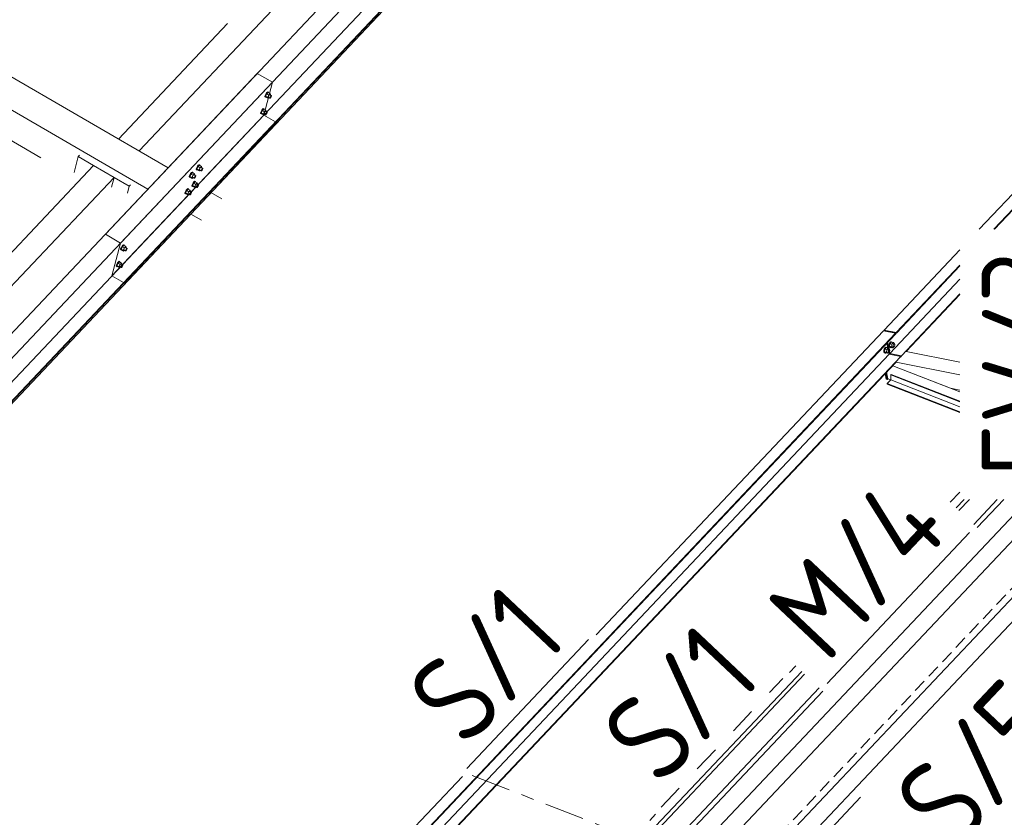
# Model space of a CAD drawing. Header units: millimetres. Extents: x -681 to 506, y -45 to 794.
# Tile 139 of 256: x -191 to -146, y 391 to 428. Entities that reach past the tile are written whole.
import ezdxf

# ---------------------------------------------------------------- set-up
doc = ezdxf.new("R2010")
doc.units = ezdxf.units.MM
doc.header["$LTSCALE"] = 0.6
for name, pattern in [('VERDECKT2', [1.5, 1, -0.5]), ('XKITLINE00', [0]), ('XKITLINE02', [4, 2, -2]), ('XKITLINE03', [6, 3, -1, 1, -1])]:
    doc.linetypes.add(name, pattern=pattern)
for name, color, linetype, lineweight in [('Bolt', 7, 'Continuous', 0), ('Part', 2, 'Continuous', 0), ('PartMark', 3, 'Continuous', 0), ('S-GRID', 1, 'Continuous', 0)]:
    doc.layers.add(name, color=color, linetype=linetype, lineweight=lineweight)
doc.styles.add('ISOCPEUR', font='ISOCPEUR.TTF')

msp = doc.modelspace()

# ---------------------------------------------------------------- linework, layer by layer
at = {"layer": 'Bolt', "color": 3, "linetype": 'XKITLINE00', "lineweight": 0}
for p, q in [((-180.126, 424.141), (-180.123, 424.177)), ((-180.126, 424.141), (-180.103, 424.128)), ((-180.102, 424.232), (-180.123, 424.177)), ((-180.103, 424.128), (-180.1, 424.163)), ((-180.068, 424.292), (-180.102, 424.232)), ((-180.1, 424.163), (-180.079, 424.219)), ((-180.044, 424.275), (-180.094, 424.17)), ((-180.001, 424.116), (-180.094, 424.17)), ((-180.094, 424.17), (-180.081, 424.131)), ((-180.081, 424.131), (-179.989, 424.078)), ((-180.079, 424.219), (-180.045, 424.279)), ((-180.031, 424.341), (-180.068, 424.292)), ((-180.045, 424.279), (-180.007, 424.327)), ((-179.981, 424.342), (-180.044, 424.275)), ((-179.951, 424.221), (-180.044, 424.275)), ((-179.999, 424.365), (-180.031, 424.341)), ((-180.007, 424.327), (-179.976, 424.352)), ((-180.001, 424.116), (-179.951, 424.221)), ((-179.983, 424.359), (-179.999, 424.365)), ((-179.983, 424.359), (-179.959, 424.346)), ((-179.981, 424.342), (-179.888, 424.288)), ((-179.976, 424.352), (-179.959, 424.346)), ((-179.959, 424.346), (-179.96, 424.33)), ((-179.888, 424.288), (-179.951, 424.221)), ((-179.902, 424.237), (-179.828, 424.194)), ((-179.875, 424.25), (-179.888, 424.288)), ((-179.888, 424.131), (-179.871, 424.161)), ((-179.886, 424.227), (-179.875, 424.25)), ((-179.871, 424.161), (-179.852, 424.185)), ((-179.84, 424.149), (-179.857, 424.119)), ((-179.852, 424.185), (-179.836, 424.197)), ((-179.829, 424.176), (-179.84, 424.149)), ((-179.836, 424.197), (-179.828, 424.194)), ((-179.828, 424.194), (-179.829, 424.176)), ((-180.086, 424.122), (-180.103, 424.128)), ((-180.077, 424.129), (-180.086, 424.122)), ((-180.001, 424.116), (-179.989, 424.078)), ((-179.989, 424.078), (-179.952, 424.116)), ((-179.974, 424.128), (-179.9, 424.085)), ((-179.9, 424.085), (-179.898, 424.103)), ((-179.891, 424.082), (-179.9, 424.085)), ((-179.898, 424.103), (-179.888, 424.131)), ((-179.876, 424.094), (-179.891, 424.082)), ((-179.857, 424.119), (-179.876, 424.094)), ((-180.324, 423.386), (-180.321, 423.421)), ((-180.324, 423.386), (-180.3, 423.372)), ((-180.3, 423.477), (-180.321, 423.421)), ((-180.266, 423.537), (-180.3, 423.477)), ((-180.3, 423.372), (-180.298, 423.408)), ((-180.284, 423.366), (-180.3, 423.372)), ((-180.298, 423.408), (-180.277, 423.463)), ((-180.241, 423.519), (-180.292, 423.414)), ((-180.199, 423.36), (-180.292, 423.414)), ((-180.292, 423.414), (-180.279, 423.376)), ((-180.274, 423.373), (-180.284, 423.366)), ((-180.279, 423.376), (-180.186, 423.322)), ((-180.277, 423.463), (-180.243, 423.523)), ((-180.228, 423.585), (-180.266, 423.537)), ((-180.243, 423.523), (-180.205, 423.572)), ((-180.178, 423.586), (-180.241, 423.519)), ((-180.149, 423.466), (-180.241, 423.519)), ((-180.197, 423.61), (-180.228, 423.585)), ((-180.205, 423.572), (-180.173, 423.596)), ((-180.199, 423.36), (-180.149, 423.466)), ((-180.199, 423.36), (-180.186, 423.322)), ((-180.18, 423.603), (-180.197, 423.61)), ((-180.186, 423.322), (-180.15, 423.36)), ((-180.18, 423.603), (-180.157, 423.59)), ((-180.178, 423.586), (-180.085, 423.533)), ((-180.173, 423.596), (-180.157, 423.59)), ((-180.172, 423.373), (-180.097, 423.33)), ((-180.157, 423.59), (-180.158, 423.575)), ((-180.085, 423.533), (-180.149, 423.466)), ((-180.1, 423.482), (-180.025, 423.438)), ((-180.097, 423.33), (-180.096, 423.347)), ((-180.089, 423.327), (-180.097, 423.33)), ((-180.096, 423.347), (-180.085, 423.375)), ((-180.073, 423.339), (-180.089, 423.327)), ((-180.072, 423.494), (-180.085, 423.533)), ((-180.085, 423.375), (-180.068, 423.405)), ((-180.083, 423.472), (-180.072, 423.494)), ((-180.054, 423.363), (-180.073, 423.339)), ((-180.068, 423.405), (-180.049, 423.429)), ((-180.037, 423.393), (-180.054, 423.363)), ((-180.049, 423.429), (-180.034, 423.442)), ((-180.027, 423.421), (-180.037, 423.393)), ((-180.034, 423.442), (-180.025, 423.438)), ((-180.025, 423.438), (-180.027, 423.421)), ((-183.158, 421.028), (-183.195, 420.98)), ((-183.172, 420.966), (-183.134, 421.015)), ((-183.108, 421.03), (-183.171, 420.963)), ((-183.126, 421.053), (-183.158, 421.028)), ((-183.134, 421.015), (-183.103, 421.039)), ((-183.11, 421.047), (-183.126, 421.053)), ((-183.11, 421.047), (-183.086, 421.033)), ((-183.108, 421.03), (-183.015, 420.976)), ((-183.103, 421.039), (-183.086, 421.033)), ((-183.086, 421.033), (-183.087, 421.018)), ((-183.546, 420.584), (-183.568, 420.529)), ((-183.512, 420.644), (-183.546, 420.584)), ((-183.544, 420.515), (-183.523, 420.57)), ((-183.488, 420.627), (-183.538, 420.521)), ((-183.523, 420.57), (-183.489, 420.63)), ((-183.475, 420.693), (-183.512, 420.644)), ((-183.489, 420.63), (-183.451, 420.679)), ((-183.425, 420.694), (-183.488, 420.627)), ((-183.395, 420.573), (-183.488, 420.627)), ((-183.443, 420.717), (-183.475, 420.693)), ((-183.451, 420.679), (-183.42, 420.704)), ((-183.445, 420.468), (-183.395, 420.573)), ((-183.427, 420.711), (-183.443, 420.717)), ((-183.427, 420.711), (-183.403, 420.697)), ((-183.425, 420.694), (-183.332, 420.64)), ((-183.42, 420.704), (-183.403, 420.697)), ((-183.403, 420.697), (-183.405, 420.682)), ((-183.332, 420.64), (-183.395, 420.573)), ((-183.346, 420.589), (-183.272, 420.546)), ((-183.319, 420.602), (-183.332, 420.64)), ((-183.33, 420.579), (-183.319, 420.602)), ((-183.296, 420.537), (-183.28, 420.549)), ((-183.28, 420.549), (-183.272, 420.546)), ((-183.272, 420.546), (-183.273, 420.528)), ((-183.253, 420.829), (-183.251, 420.865)), ((-183.253, 420.829), (-183.23, 420.816)), ((-183.229, 420.92), (-183.251, 420.865)), ((-183.23, 420.816), (-183.227, 420.851)), ((-183.213, 420.809), (-183.23, 420.816)), ((-183.195, 420.98), (-183.229, 420.92)), ((-183.227, 420.851), (-183.206, 420.906)), ((-183.171, 420.963), (-183.221, 420.857)), ((-183.128, 420.803), (-183.221, 420.857)), ((-183.221, 420.857), (-183.208, 420.819)), ((-183.204, 420.816), (-183.213, 420.809)), ((-183.208, 420.819), (-183.116, 420.765)), ((-183.206, 420.906), (-183.172, 420.966)), ((-183.078, 420.909), (-183.171, 420.963)), ((-183.128, 420.803), (-183.078, 420.909)), ((-183.128, 420.803), (-183.116, 420.765)), ((-183.116, 420.765), (-183.079, 420.803)), ((-183.101, 420.816), (-183.027, 420.773)), ((-183.015, 420.976), (-183.078, 420.909)), ((-183.029, 420.925), (-182.955, 420.882)), ((-183.027, 420.773), (-183.025, 420.791)), ((-183.018, 420.77), (-183.027, 420.773)), ((-183.025, 420.791), (-183.015, 420.818)), ((-183.003, 420.782), (-183.018, 420.77)), ((-183.002, 420.937), (-183.015, 420.976)), ((-183.015, 420.818), (-182.998, 420.848)), ((-183.013, 420.915), (-183.002, 420.937)), ((-182.984, 420.806), (-183.003, 420.782)), ((-182.998, 420.848), (-182.979, 420.873)), ((-182.967, 420.836), (-182.984, 420.806)), ((-182.979, 420.873), (-182.963, 420.885)), ((-182.956, 420.864), (-182.967, 420.836)), ((-182.963, 420.885), (-182.955, 420.882)), ((-182.955, 420.882), (-182.956, 420.864)), ((-183.57, 420.493), (-183.568, 420.529)), ((-183.57, 420.493), (-183.547, 420.48)), ((-183.547, 420.48), (-183.544, 420.515)), ((-183.53, 420.473), (-183.547, 420.48)), ((-183.445, 420.468), (-183.538, 420.521)), ((-183.538, 420.521), (-183.526, 420.483)), ((-183.521, 420.481), (-183.53, 420.473)), ((-183.526, 420.483), (-183.433, 420.429)), ((-183.451, 420.073), (-183.448, 420.109)), ((-183.427, 420.164), (-183.448, 420.109)), ((-183.445, 420.468), (-183.433, 420.429)), ((-183.433, 420.429), (-183.396, 420.468)), ((-183.393, 420.224), (-183.427, 420.164)), ((-183.425, 420.095), (-183.404, 420.151)), ((-183.368, 420.207), (-183.419, 420.102)), ((-183.326, 420.048), (-183.419, 420.102)), ((-183.419, 420.102), (-183.406, 420.063)), ((-183.418, 420.48), (-183.344, 420.437)), ((-183.404, 420.151), (-183.37, 420.211)), ((-183.355, 420.273), (-183.393, 420.224)), ((-183.37, 420.211), (-183.332, 420.259)), ((-183.305, 420.274), (-183.368, 420.207)), ((-183.276, 420.153), (-183.368, 420.207)), ((-183.324, 420.297), (-183.355, 420.273)), ((-183.344, 420.437), (-183.342, 420.455)), ((-183.335, 420.434), (-183.344, 420.437)), ((-183.342, 420.455), (-183.332, 420.482)), ((-183.32, 420.446), (-183.335, 420.434)), ((-183.332, 420.482), (-183.315, 420.512)), ((-183.332, 420.259), (-183.301, 420.284)), ((-183.326, 420.048), (-183.276, 420.153)), ((-183.307, 420.291), (-183.324, 420.297)), ((-183.301, 420.47), (-183.32, 420.446)), ((-183.315, 420.512), (-183.296, 420.537)), ((-183.307, 420.291), (-183.284, 420.278)), ((-183.305, 420.274), (-183.212, 420.22)), ((-183.284, 420.5), (-183.301, 420.47)), ((-183.301, 420.284), (-183.284, 420.278)), ((-183.284, 420.278), (-183.285, 420.262)), ((-183.273, 420.528), (-183.284, 420.5)), ((-183.212, 420.22), (-183.276, 420.153)), ((-183.227, 420.169), (-183.152, 420.126)), ((-183.199, 420.182), (-183.212, 420.22)), ((-183.21, 420.16), (-183.199, 420.182)), ((-183.195, 420.093), (-183.177, 420.117)), ((-183.177, 420.117), (-183.161, 420.129)), ((-183.154, 420.108), (-183.164, 420.081)), ((-183.161, 420.129), (-183.152, 420.126)), ((-183.152, 420.126), (-183.154, 420.108)), ((-183.768, 419.738), (-183.765, 419.773)), ((-183.768, 419.738), (-183.744, 419.724)), ((-183.744, 419.828), (-183.765, 419.773)), ((-183.71, 419.888), (-183.744, 419.828)), ((-183.744, 419.724), (-183.742, 419.76)), ((-183.728, 419.718), (-183.744, 419.724)), ((-183.742, 419.76), (-183.721, 419.815)), ((-183.685, 419.871), (-183.736, 419.766)), ((-183.643, 419.712), (-183.736, 419.766)), ((-183.736, 419.766), (-183.723, 419.728)), ((-183.718, 419.725), (-183.728, 419.718)), ((-183.723, 419.728), (-183.63, 419.674)), ((-183.721, 419.815), (-183.687, 419.875)), ((-183.672, 419.937), (-183.71, 419.888)), ((-183.687, 419.875), (-183.649, 419.924)), ((-183.622, 419.938), (-183.685, 419.871)), ((-183.593, 419.817), (-183.685, 419.871)), ((-183.641, 419.962), (-183.672, 419.937)), ((-183.649, 419.924), (-183.618, 419.948)), ((-183.643, 419.712), (-183.593, 419.817)), ((-183.643, 419.712), (-183.63, 419.674)), ((-183.624, 419.955), (-183.641, 419.962)), ((-183.63, 419.674), (-183.594, 419.712)), ((-183.624, 419.955), (-183.601, 419.942)), ((-183.622, 419.938), (-183.529, 419.884)), ((-183.618, 419.948), (-183.601, 419.942)), ((-183.616, 419.725), (-183.541, 419.681)), ((-183.601, 419.942), (-183.602, 419.926)), ((-183.529, 419.884), (-183.593, 419.817)), ((-183.544, 419.833), (-183.47, 419.79)), ((-183.541, 419.681), (-183.54, 419.699)), ((-183.533, 419.678), (-183.541, 419.681)), ((-183.54, 419.699), (-183.529, 419.727)), ((-183.517, 419.691), (-183.533, 419.678)), ((-183.516, 419.846), (-183.529, 419.884)), ((-183.529, 419.727), (-183.512, 419.757)), ((-183.527, 419.824), (-183.516, 419.846)), ((-183.498, 419.715), (-183.517, 419.691)), ((-183.512, 419.757), (-183.494, 419.781)), ((-183.481, 419.745), (-183.498, 419.715)), ((-183.494, 419.781), (-183.478, 419.793)), ((-183.471, 419.772), (-183.481, 419.745)), ((-183.478, 419.793), (-183.47, 419.79)), ((-183.47, 419.79), (-183.471, 419.772)), ((-183.451, 420.073), (-183.427, 420.06)), ((-183.427, 420.06), (-183.425, 420.095)), ((-183.411, 420.054), (-183.427, 420.06)), ((-183.401, 420.061), (-183.411, 420.054)), ((-183.406, 420.063), (-183.313, 420.01)), ((-183.326, 420.048), (-183.313, 420.01)), ((-183.313, 420.01), (-183.277, 420.048)), ((-183.299, 420.06), (-183.224, 420.017)), ((-183.224, 420.017), (-183.223, 420.035)), ((-183.216, 420.014), (-183.224, 420.017)), ((-183.223, 420.035), (-183.212, 420.063)), ((-183.2, 420.026), (-183.216, 420.014)), ((-183.212, 420.063), (-183.195, 420.093)), ((-183.181, 420.051), (-183.2, 420.026)), ((-183.164, 420.081), (-183.181, 420.051)), ((-186.697, 417.181), (-186.695, 417.216)), ((-186.697, 417.181), (-186.674, 417.167)), ((-186.673, 417.271), (-186.695, 417.216)), ((-186.674, 417.167), (-186.671, 417.203)), ((-186.657, 417.161), (-186.674, 417.167)), ((-186.639, 417.331), (-186.673, 417.271)), ((-186.671, 417.203), (-186.65, 417.258)), ((-186.615, 417.314), (-186.665, 417.209)), ((-186.573, 417.155), (-186.665, 417.209)), ((-186.665, 417.209), (-186.653, 417.171)), ((-186.648, 417.168), (-186.657, 417.161)), ((-186.653, 417.171), (-186.56, 417.117)), ((-186.65, 417.258), (-186.616, 417.318)), ((-186.602, 417.38), (-186.639, 417.331)), ((-186.616, 417.318), (-186.579, 417.367)), ((-186.552, 417.381), (-186.615, 417.314)), ((-186.522, 417.26), (-186.615, 417.314)), ((-186.57, 417.405), (-186.602, 417.38)), ((-186.579, 417.367), (-186.547, 417.391)), ((-186.573, 417.155), (-186.522, 417.26)), ((-186.573, 417.155), (-186.56, 417.117)), ((-186.554, 417.398), (-186.57, 417.405)), ((-186.56, 417.117), (-186.524, 417.155)), ((-186.554, 417.398), (-186.53, 417.385)), ((-186.552, 417.381), (-186.459, 417.327)), ((-186.547, 417.391), (-186.53, 417.385)), ((-186.545, 417.168), (-186.471, 417.125)), ((-186.53, 417.385), (-186.532, 417.37)), ((-186.459, 417.327), (-186.522, 417.26)), ((-186.473, 417.276), (-186.399, 417.233)), ((-186.471, 417.125), (-186.47, 417.142)), ((-186.463, 417.121), (-186.471, 417.125)), ((-186.47, 417.142), (-186.459, 417.17)), ((-186.447, 417.134), (-186.463, 417.121)), ((-186.446, 417.289), (-186.459, 417.327)), ((-186.459, 417.17), (-186.442, 417.2)), ((-186.457, 417.267), (-186.446, 417.289)), ((-186.428, 417.158), (-186.447, 417.134)), ((-186.442, 417.2), (-186.423, 417.224)), ((-186.411, 417.188), (-186.428, 417.158)), ((-186.423, 417.224), (-186.407, 417.237)), ((-186.4, 417.216), (-186.411, 417.188)), ((-186.407, 417.237), (-186.399, 417.233)), ((-186.399, 417.233), (-186.4, 417.216)), ((-186.871, 416.516), (-186.892, 416.461)), ((-186.837, 416.576), (-186.871, 416.516)), ((-186.813, 416.559), (-186.863, 416.454)), ((-186.848, 416.502), (-186.814, 416.562)), ((-186.799, 416.625), (-186.837, 416.576)), ((-186.814, 416.562), (-186.776, 416.611)), ((-186.749, 416.626), (-186.813, 416.559)), ((-186.72, 416.505), (-186.813, 416.559)), ((-186.768, 416.649), (-186.799, 416.625)), ((-186.776, 416.611), (-186.745, 416.636)), ((-186.751, 416.643), (-186.768, 416.649)), ((-186.751, 416.643), (-186.728, 416.629)), ((-186.749, 416.626), (-186.656, 416.572)), ((-186.745, 416.636), (-186.728, 416.629)), ((-186.728, 416.629), (-186.729, 416.614)), ((-186.656, 416.572), (-186.72, 416.505)), ((-186.671, 416.521), (-186.597, 416.478)), ((-186.644, 416.534), (-186.656, 416.572)), ((-186.654, 416.511), (-186.644, 416.534)), ((-186.895, 416.425), (-186.892, 416.461)), ((-186.895, 416.425), (-186.871, 416.412)), ((-186.871, 416.412), (-186.869, 416.447)), ((-186.855, 416.405), (-186.871, 416.412)), ((-186.869, 416.447), (-186.848, 416.502)), ((-186.77, 416.4), (-186.863, 416.454)), ((-186.863, 416.454), (-186.85, 416.415)), ((-186.846, 416.413), (-186.855, 416.405)), ((-186.85, 416.415), (-186.757, 416.361)), ((-186.77, 416.4), (-186.72, 416.505)), ((-186.77, 416.4), (-186.757, 416.361)), ((-186.757, 416.361), (-186.721, 416.4)), ((-186.743, 416.412), (-186.668, 416.369)), ((-186.668, 416.369), (-186.667, 416.387)), ((-186.66, 416.366), (-186.668, 416.369)), ((-186.667, 416.387), (-186.656, 416.414)), ((-186.644, 416.378), (-186.66, 416.366)), ((-186.656, 416.414), (-186.639, 416.444)), ((-186.625, 416.402), (-186.644, 416.378)), ((-186.639, 416.444), (-186.621, 416.469)), ((-186.608, 416.432), (-186.625, 416.402)), ((-186.621, 416.469), (-186.605, 416.481)), ((-186.598, 416.46), (-186.608, 416.432)), ((-186.605, 416.481), (-186.597, 416.478)), ((-186.597, 416.478), (-186.598, 416.46)), ((-151.661, 412.958), (-151.692, 412.906)), ((-151.669, 412.902), (-151.638, 412.953)), ((-151.601, 412.964), (-151.665, 412.897)), ((-151.623, 412.98), (-151.661, 412.958)), ((-151.638, 412.953), (-151.6, 412.975)), ((-151.623, 412.98), (-151.6, 412.975)), ((-151.601, 412.964), (-151.508, 412.945)), ((-151.6, 412.975), (-151.566, 412.962)), ((-151.508, 412.945), (-151.572, 412.878)), ((-151.566, 412.962), (-151.563, 412.956)), ((-151.458, 412.892), (-151.508, 412.945)), ((-151.923, 412.662), (-151.94, 412.595)), ((-151.94, 412.595), (-151.937, 412.531)), ((-151.937, 412.531), (-151.916, 412.486)), ((-151.892, 412.713), (-151.923, 412.662)), ((-151.916, 412.591), (-151.9, 412.657)), ((-151.914, 412.526), (-151.916, 412.591)), ((-151.916, 412.486), (-151.882, 412.473)), ((-151.893, 412.482), (-151.914, 412.526)), ((-151.895, 412.652), (-151.908, 412.533)), ((-151.815, 412.514), (-151.908, 412.533)), ((-151.908, 412.533), (-151.858, 412.48)), ((-151.9, 412.657), (-151.868, 412.709)), ((-151.832, 412.719), (-151.895, 412.652)), ((-151.802, 412.634), (-151.895, 412.652)), ((-151.859, 412.468), (-151.893, 412.482)), ((-151.854, 412.735), (-151.892, 412.713)), ((-151.868, 412.709), (-151.831, 412.731)), ((-151.844, 412.477), (-151.859, 412.468)), ((-151.858, 412.48), (-151.765, 412.461)), ((-151.854, 412.735), (-151.831, 412.731)), ((-151.832, 412.719), (-151.739, 412.701)), ((-151.831, 412.731), (-151.797, 412.718)), ((-151.815, 412.514), (-151.802, 412.634)), ((-151.815, 412.514), (-151.765, 412.461)), ((-151.739, 412.701), (-151.802, 412.634)), ((-151.797, 412.718), (-151.794, 412.712)), ((-151.765, 412.461), (-151.721, 412.508)), ((-151.759, 412.515), (-151.715, 412.507)), ((-151.745, 412.647), (-151.701, 412.638)), ((-151.744, 412.568), (-151.735, 412.601)), ((-151.742, 412.536), (-151.744, 412.568)), ((-151.732, 412.513), (-151.742, 412.536)), ((-151.689, 412.648), (-151.739, 412.701)), ((-151.735, 412.601), (-151.72, 412.627)), ((-151.715, 412.507), (-151.732, 412.513)), ((-151.72, 412.627), (-151.701, 412.638)), ((-151.696, 412.518), (-151.715, 412.507)), ((-151.692, 412.906), (-151.709, 412.84)), ((-151.709, 412.84), (-151.707, 412.775)), ((-151.707, 412.775), (-151.685, 412.73)), ((-151.701, 412.638), (-151.684, 412.631)), ((-151.68, 412.543), (-151.696, 412.518)), ((-151.69, 412.634), (-151.689, 412.648)), ((-151.686, 412.835), (-151.669, 412.902)), ((-151.683, 412.77), (-151.686, 412.835)), ((-151.685, 412.73), (-151.651, 412.717)), ((-151.684, 412.631), (-151.673, 412.609)), ((-151.662, 412.726), (-151.683, 412.77)), ((-151.672, 412.577), (-151.68, 412.543)), ((-151.665, 412.897), (-151.677, 412.777)), ((-151.584, 412.758), (-151.677, 412.777)), ((-151.677, 412.777), (-151.627, 412.724)), ((-151.673, 412.609), (-151.672, 412.577)), ((-151.572, 412.878), (-151.665, 412.897)), ((-151.628, 412.713), (-151.662, 412.726)), ((-151.651, 412.717), (-151.628, 412.713)), ((-151.613, 412.721), (-151.628, 412.713)), ((-151.627, 412.724), (-151.534, 412.705)), ((-151.584, 412.758), (-151.572, 412.878)), ((-151.584, 412.758), (-151.534, 412.705)), ((-151.534, 412.705), (-151.49, 412.752)), ((-151.528, 412.76), (-151.484, 412.751)), ((-151.514, 412.891), (-151.47, 412.882)), ((-151.513, 412.812), (-151.505, 412.845)), ((-151.512, 412.78), (-151.513, 412.812)), ((-151.501, 412.757), (-151.512, 412.78)), ((-151.505, 412.845), (-151.489, 412.871)), ((-151.484, 412.751), (-151.501, 412.757)), ((-151.489, 412.871), (-151.47, 412.882)), ((-151.465, 412.762), (-151.484, 412.751)), ((-151.47, 412.882), (-151.453, 412.875)), ((-151.45, 412.788), (-151.465, 412.762)), ((-151.46, 412.878), (-151.458, 412.892)), ((-151.453, 412.875), (-151.443, 412.853)), ((-151.441, 412.821), (-151.45, 412.788)), ((-151.443, 412.853), (-151.441, 412.821)), ((-151.882, 412.473), (-151.859, 412.468))]:
    msp.add_line(p, q, dxfattribs=at)
at = {"layer": 'Part', "color": 2, "linetype": 'XKITLINE00', "lineweight": 0}
for p, q in [((-146.936, 418.113), (-119.126, 447.571)), ((-146.904, 418.113), (-119.12, 447.544)), ((-159.85, 444.844), (-187.091, 415.988)), ((-158.863, 445.016), (-186.489, 415.752)), ((-158.828, 445.022), (-186.47, 415.741)), ((-183.503, 418.803), (-158.736, 445.038)), ((-186.7, 417.484), (-160.966, 444.743)), ((-185.856, 421.682), (-172.807, 435.505)), ((-171.72, 434.479), (-187.387, 417.883)), ((-195.588, 427.331), (-184.529, 420.911)), ((-186.785, 422.221), (-181.822, 427.479)), ((-147.598, 418.113), (-138.855, 427.375)), ((-196.511, 426.354), (-185.451, 419.934)), ((-197.36, 425.455), (-190.322, 421.37)), ((-180.47, 425.21), (-196.137, 408.615)), ((-180.47, 425.21), (-179.783, 424.811)), ((-209.47, 393.364), (-179.783, 424.811)), ((-179.783, 424.811), (-180.174, 423.315)), ((-180.174, 423.315), (-209.349, 392.41)), ((-179.641, 423.006), (-180.174, 423.315)), ((-179.572, 423.079), (-209.251, 391.64)), ((-179.553, 423.068), (-209.248, 391.614)), ((-183.503, 418.803), (-179.583, 422.955)), ((-179.583, 422.955), (-179.553, 423.068)), ((-179.553, 423.068), (-179.572, 423.079)), ((-188.623, 421.42), (-188.566, 421.481)), ((-197.984, 410.358), (-187.923, 421.015)), ((-188.812, 420.698), (-188.623, 421.42)), ((-188.623, 421.42), (-187.924, 421.014)), ((-186.994, 420.475), (-187.923, 421.015)), ((-197.223, 409.64), (-186.994, 420.475)), ((-187.11, 420.034), (-186.994, 420.475)), ((-186.994, 420.475), (-186.3, 420.072)), ((-186.3, 420.072), (-186.243, 420.132)), ((-186.384, 419.751), (-186.3, 420.072)), ((-182.58, 419.78), (-182.09, 419.495)), ((-209.239, 391.541), (-183.503, 418.803)), ((-186.5, 415.628), (-183.503, 418.803)), ((-183.503, 418.803), (-183.012, 418.518)), ((-187.387, 417.883), (-186.7, 417.484)), ((-186.7, 417.484), (-187.091, 415.988)), ((-151.934, 413.52), (-148.48, 417.179)), ((-151.377, 413.409), (-148.48, 416.477)), ((-151.371, 413.382), (-148.48, 416.443)), ((-187.091, 415.988), (-186.558, 415.679)), ((-186.47, 415.741), (-186.5, 415.628)), ((-186.489, 415.752), (-186.47, 415.741)), ((-151.675, 412.45), (-148.48, 415.835)), ((-151.145, 412.345), (-148.48, 415.168)), ((-150.923, 412.547), (-148.48, 415.134)), ((-179.215, 383.92), (-151.405, 413.379)), ((-165.042, 399.635), (-151.963, 413.49)), ((-151.405, 413.379), (-151.963, 413.49)), ((-151.926, 413.482), (-151.934, 413.52)), ((-151.934, 413.52), (-151.377, 413.409)), ((-151.898, 413.477), (-151.9, 413.487)), ((-151.9, 413.487), (-151.371, 413.382)), ((-151.399, 413.351), (-151.405, 413.379)), ((-151.371, 413.382), (-151.377, 413.409)), ((-179.183, 383.92), (-151.399, 413.351)), ((-151.675, 412.45), (-151.782, 412.945)), ((-151.704, 412.42), (-151.811, 412.915)), ((-151.697, 412.429), (-151.804, 412.922)), ((-150.923, 412.547), (-148.48, 412.059)), ((-178.609, 383.92), (-151.704, 412.42)), ((-177.979, 383.92), (-151.174, 412.314)), ((-177.948, 383.92), (-151.384, 412.058)), ((-151.705, 412.424), (-151.698, 412.432)), ((-151.174, 412.314), (-151.704, 412.42)), ((-151.675, 412.45), (-151.145, 412.345)), ((-151.385, 412.059), (-148.48, 411.479)), ((-151.168, 412.288), (-151.174, 412.314)), ((-151.14, 412.318), (-151.145, 412.345)), ((-151.755, 411.297), (-151.82, 411.597)), ((-151.54, 411.894), (-148.912, 410.869)), ((-151.54, 411.894), (-148.48, 410.7)), ((-151.83, 411.276), (-151.885, 411.528)), ((-151.784, 411.266), (-151.849, 411.566)), ((-151.784, 411.266), (-151.83, 411.276)), ((-151.63, 411.248), (-151.785, 411.084)), ((-151.755, 411.297), (-151.784, 411.266)), ((-151.63, 411.248), (-151.755, 411.297)), ((-151.612, 411.497), (-151.63, 411.478)), ((-151.63, 411.478), (-148.48, 410.25)), ((-151.63, 411.478), (-151.63, 411.248)), ((-151.63, 411.248), (-148.48, 410.02)), ((-151.612, 411.497), (-148.48, 410.275)), ((-151.785, 411.084), (-148.48, 409.794)), ((-151.785, 411.084), (-151.785, 411.058)), ((-151.785, 411.058), (-148.48, 409.769)), ((-148.912, 410.869), (-148.48, 410.783)), ((-158.943, 387.719), (-141.062, 406.66)), ((-169.711, 375.212), (-140.753, 405.887)), ((-145.373, 405.8), (-160.794, 389.466)), ((-160.235, 388.939), (-144.317, 405.8)), ((-148.916, 405.671), (-148.48, 406.133)), ((-148.283, 405.8), (-148.646, 405.416)), ((-148.045, 405.8), (-148.52, 405.297)), ((-147.85, 404.665), (-146.777, 405.8)), ((-147.691, 404.515), (-146.478, 405.8)), ((-156.24, 397.913), (-155.952, 398.218)), ((-155.682, 397.963), (-162.332, 390.918)), ((-155.556, 397.844), (-162.206, 390.8)), ((-161.536, 390.167), (-154.886, 397.211)), ((-161.377, 390.017), (-154.727, 397.062)), ((-179.878, 383.92), (-171.134, 393.182)), ((-169.17, 375.104), (-153, 392.233)), ((-162.602, 391.174), (-162.333, 391.459))]:
    msp.add_line(p, q, dxfattribs=at)
at = {"layer": 'Part', "color": 4, "linetype": 'VERDECKT2', "lineweight": 0}
msp.add_line((-159.163, 387.927), (-141.396, 406.747), dxfattribs=at)
at = {"layer": 'PartMark', "color": 1, "linetype": 'XKITLINE00', "lineweight": 0}
for p, q in [((-154.526, 397.421), (-148.038, 404.293)), ((-170.932, 393.541), (-165.389, 399.413))]:
    msp.add_line(p, q, dxfattribs=at)
at = {"layer": 'PartMark', "color": 1, "linetype": 'XKITLINE02', "lineweight": 0}
msp.add_line((-162.085, 391.775), (-156.542, 397.647), dxfattribs=at)
at = {"layer": 'S-GRID', "color": 1, "linetype": 'XKITLINE03', "lineweight": 0}
msp.add_line((-170.682, 393.223), (-164.034, 390.63), dxfattribs=at)

# ---------------------------------------------------------------- texts
at = {"layer": 'PartMark', "color": 1, "style": 'ISOCPEUR', "width": 0.85}
for s, rotation, p in [('FV/3', 90.0002, (-143.48, 406.8)), ('M/4', 46.6502, (-154.55, 398.269)), ('S/1', 46.6502, (-170.957, 394.39)), ('S/1', 46.6502, (-162.109, 392.624)), ('S/5', 46.6502, (-148.777, 389.622))]:
    msp.add_text(s, height=4, rotation=rotation, dxfattribs=at).set_placement(p)

doc.saveas('drawing.dxf')
